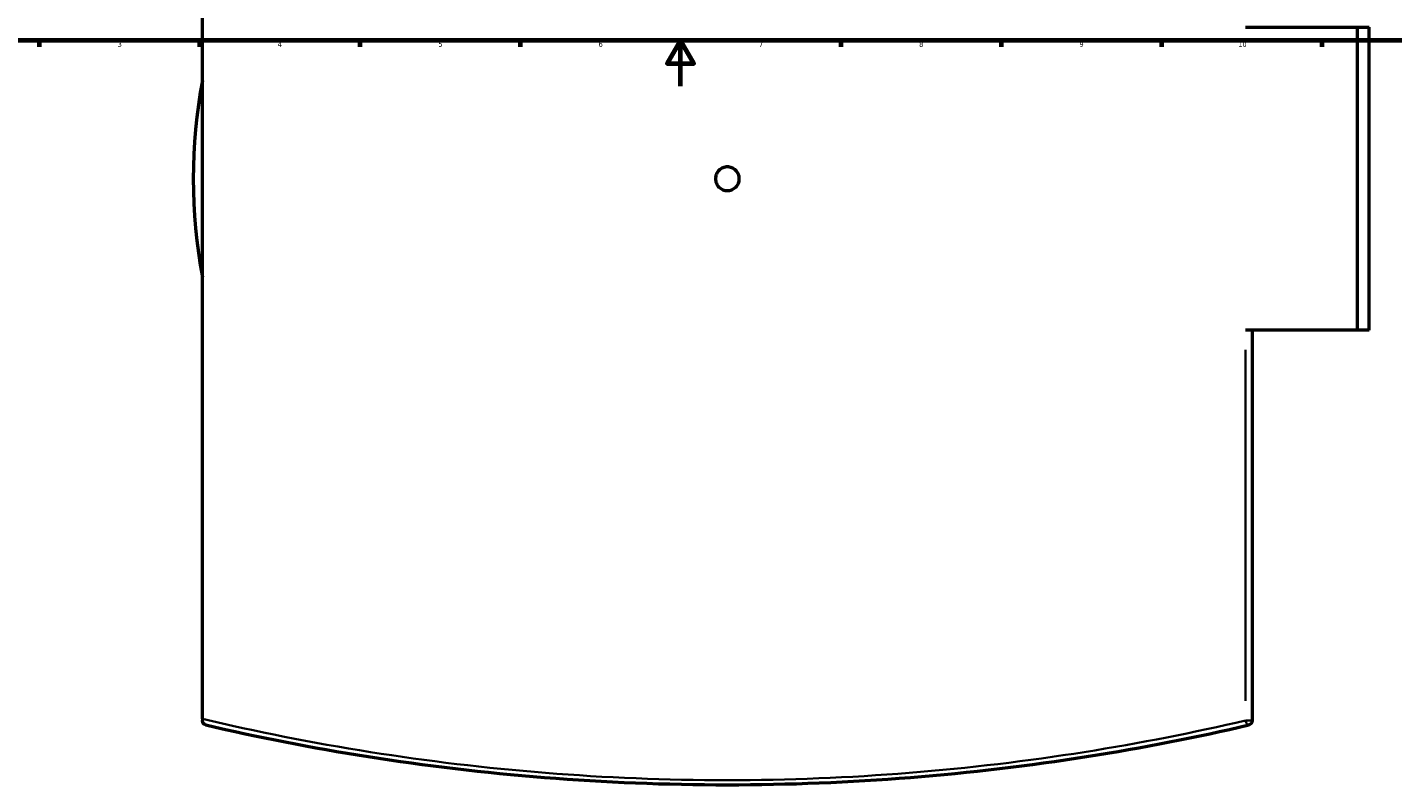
# Model space of a CAD drawing. Header units: millimetres. Extents: x -634 to 1182, y -305 to 938.
# Tile 5 of 13: x 135 to 732, y -305 to 26. Entities that reach past the tile are written whole.
import ezdxf

# ---------------------------------------------------------------- set-up
doc = ezdxf.new("R2010")
doc.units = ezdxf.units.MM
for name, color, linetype, lineweight in [('Border (ANSI)', 7, 'Continuous', 70), ('Visible (ANSI)', 7, 'Continuous', 50), ('Visible Narrow (ANSI)', 7, 'Continuous', 35)]:
    doc.layers.add(name, color=color, linetype=linetype, lineweight=lineweight)
doc.styles.add('Note Text (ANSI)', font='tahoma.ttf')

# ---------------------------------------------------------------- blocks, each defined once
blk = doc.blocks.new('Borders Default Border')
at = {"layer": 'Border (ANSI)'}
for p, q in [((140.17, 20), (140.17, 17.2)), ((210.25, 20), (210.25, 17.2)), ((280.33, 20), (280.33, 17.2)), ((350.42, 20), (350.42, 17.2)), ((490.58, 20), (490.58, 17.2)), ((560.67, 20), (560.67, 17.2)), ((630.75, 20), (630.75, 17.2)), ((700.83, 20), (700.83, 17.2))]:
    blk.add_line(p, q, dxfattribs=at)
at = {"layer": 'Border (ANSI)', "flags": 128}
for points in [[(20, 20), (20, 574), (821, 574), (821, 20), (20, 20)], [(420.5, 0), (420.5, 20), (414.73, 10), (426.27, 10), (420.5, 20)]]:
    blk.add_lwpolyline(points, dxfattribs=at)
at = {"layer": 'Border (ANSI)', "color": 5, "true_color": 0x0000ff, "char_height": 2.4, "attachment_point": 7, "style": 'Note Text (ANSI)'}
for s, insert in [('3', (174.46, 17.15)), ('4', (244.45, 17.2)), ('5', (314.67, 17.15)), ('6', (384.69, 17.15)), ('7', (454.8, 17.2)), ('8', (524.84, 17.15)), ('9', (594.92, 17.15)), ('10', (664.35, 17.15))]:
    blk.add_mtext(s, dxfattribs=dict(at, insert=insert))

msp = doc.modelspace()

# ---------------------------------------------------------------- linework, layer by layer
at = {"layer": 'Visible (ANSI)'}
for p, q in [((211.48, -276.69), (211.48, 195.73)), ((667.48, 25.77), (716.4, 25.77)), ((716.4, -106.73), (716.4, 25.77)), ((716.4, 25.77), (721.48, 25.77)), ((721.48, -106.73), (721.48, 25.77)), ((716.4, -106.73), (667.48, -106.73)), ((670.48, -277.39), (670.48, -106.73)), ((721.48, -106.73), (716.4, -106.73)), ((211.48, -276.69), (211.48, -277.39))]:
    msp.add_line(p, q, dxfattribs=at)
for centre, radius, start, end in [((440.98, -40.48), 233.5, 169.37947, 190.62053), ((668.48, -277.39), 2, 283.08297, 0)]:
    msp.add_arc(centre, radius, start, end, dxfattribs=at)
for points, knots in [([(446.18, -40.48), (446.18, -41.13), (446.05, -41.83), (445.52, -43.11), (445.12, -43.7), (444.2, -44.62), (443.61, -45.02), (442.33, -45.55), (441.64, -45.68), (440.33, -45.68), (439.63, -45.55), (438.35, -45.02), (437.77, -44.62), (436.84, -43.7), (436.44, -43.11), (435.91, -41.83), (435.78, -41.13), (435.78, -39.83), (435.91, -39.13), (436.44, -37.85), (436.84, -37.27), (437.77, -36.34), (438.35, -35.94), (439.63, -35.41), (440.33, -35.28), (441.64, -35.28), (442.33, -35.41), (443.61, -35.94), (444.2, -36.34), (445.12, -37.27), (445.52, -37.85), (446.05, -39.13), (446.18, -39.83), (446.18, -40.48)], [0, 0, 0, 0, 0.195879, 0.195879, 0.391758, 0.391758, 0.587637, 0.587637, 0.783516, 0.783516, 0.979395, 0.979395, 1.175274, 1.175274, 1.371153, 1.371153, 1.567032, 1.567032, 1.762911, 1.762911, 1.95879, 1.95879, 2.154668, 2.154668, 2.350547, 2.350547, 2.546426, 2.546426, 2.742305, 2.742305, 2.938184, 2.938184, 3.134063, 3.134063, 3.134063, 3.134063]), ([(213.03, -279.34), (213.03, -279.34), (213.03, -279.34), (212.77, -279.28), (212.52, -279.17), (212.08, -278.84), (211.9, -278.64), (211.66, -278.23), (211.58, -278.04), (211.5, -277.7), (211.48, -277.55), (211.48, -277.39)], [-0.3353524, -0.3353524, -0.3353524, -0.3353524, -0.3345156, -0.3345156, -0.2306957, -0.2306957, -0.129548, -0.129548, -0.0521575, -0.0521575, 0, 0, 0, 0]), ([(213.03, -279.34), (235.55, -284.57), (259.29, -289.27), (308.84, -297.09), (334.67, -300.2), (387.33, -304.4), (414.15, -305.48), (440.98, -305.48), (467.81, -305.48), (494.64, -304.4), (547.3, -300.2), (573.12, -297.09), (622.67, -289.27), (646.42, -284.57), (668.94, -279.34)], [2.395036, 2.395036, 2.395036, 2.395036, 10.351903, 10.351903, 18.384505, 18.384505, 26.417112, 26.417112, 26.417112, 34.449719, 34.449719, 42.482322, 42.482322, 50.438847, 50.438847, 50.438847, 50.438847])]:
    msp.add_open_spline(points, degree=3, knots=knots, dxfattribs=at)
at = {"layer": 'Visible Narrow (ANSI)'}
for p, q in [((667.48, -115.26), (667.48, -268.86)), ((667.66, -277.39), (670.47, -277.39))]:
    msp.add_line(p, q, dxfattribs=at)
msp.add_ellipse((668.48, -277.39), major_axis=(0.45, -1.95), ratio=0.493467, start_param=4.682458, end_param=6.198936, dxfattribs=at)
msp.add_open_spline([(667.48, -277.39), (645.11, -282.62), (621.51, -287.3), (572.28, -295.11), (546.62, -298.21), (494.3, -302.4), (467.64, -303.48), (440.98, -303.48), (414.33, -303.48), (387.67, -302.4), (335.35, -298.21), (309.69, -295.11), (259.36, -287.13), (234.75, -282.19), (211.48, -276.69)], degree=3, knots=[-50.438847, -50.438847, -50.438847, -50.438847, -42.482322, -42.482322, -34.449719, -34.449719, -26.417112, -26.417112, -26.417112, -18.384505, -18.384505, -10.351903, -10.351903, -2.037665, -2.037665, -2.037665, -2.037665], dxfattribs=at)

# ---------------------------------------------------------------- block references
msp.add_blockref('Borders Default Border', (0, 0))

doc.saveas('drawing.dxf')
